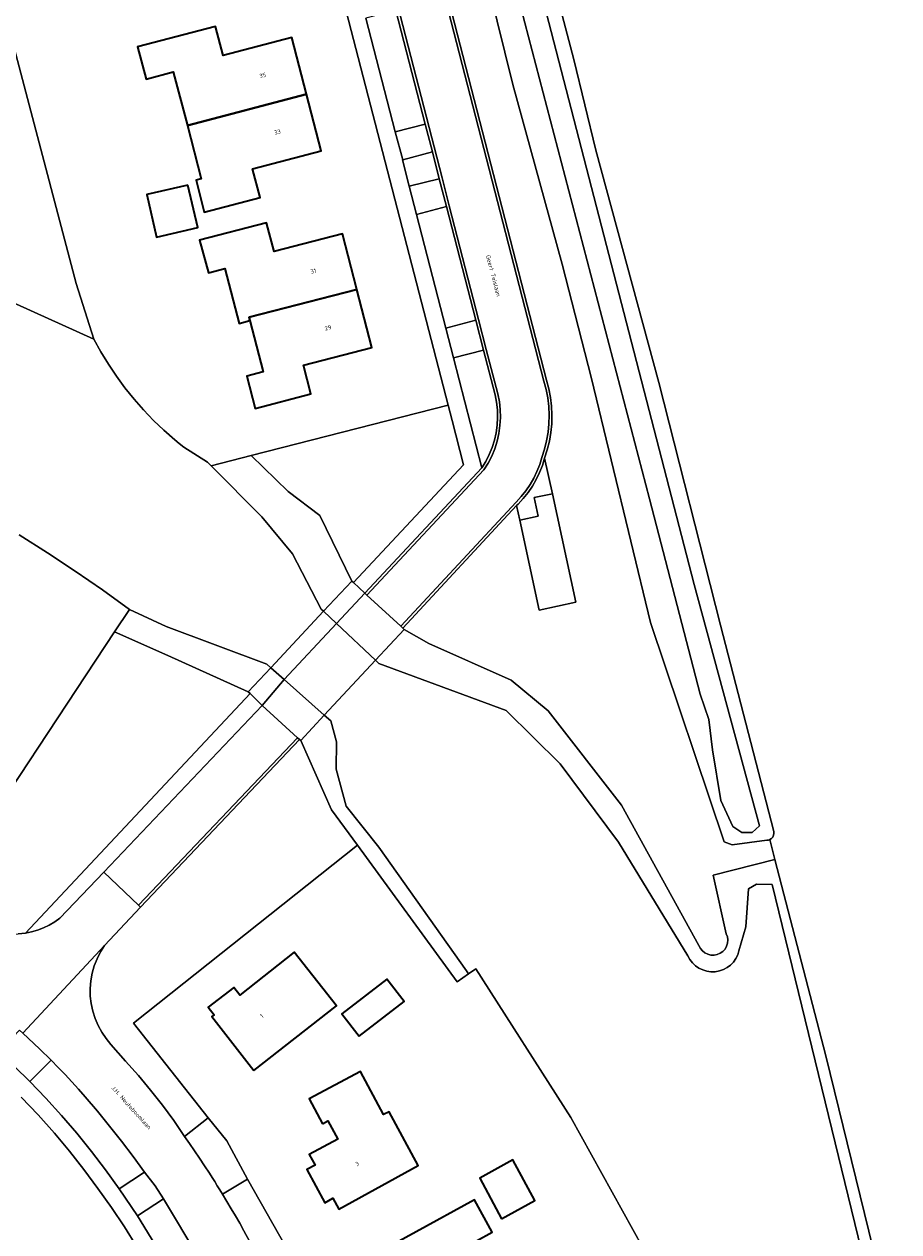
# Model space of a CAD drawing. Header units: metres. Extents: x 229229 to 231729, y 593167 to 595667.
# Tile 255 of 256: x 231206 to 231299, y 595009 to 595137. Entities that reach past the tile are written whole.
import ezdxf
from ezdxf.enums import TextEntityAlignment as Align

# ---------------------------------------------------------------- set-up
doc = ezdxf.new("R2010")
doc.units = ezdxf.units.M
for name, color, linetype, lineweight in [('B-WE-GR-GRAS-GV', 60, 'Continuous', 13), ('B-WE-GR-GROENVOORZIENING-GV', 80, 'Continuous', 18), ('B-WE-KW-KUNSTWERK_DEK-GV', 170, 'Continuous', 18), ('B-WE-OG-BEBOUWING-GV', 7, 'Continuous', 35), ('B-WE-OG-BEBOUWING-T18', 10, 'Continuous', 18), ('B-WE-OG-TERREIN_ERF-GV', 7, 'Continuous', 18), ('B-WE-OG-TOPOGRAFIE-T18', 10, 'Continuous', 18), ('B-WE-OG-WATER-GV', 130, 'Continuous', 18), ('B-WE-OG-WATER_SLOOT-GV', 120, 'Continuous', 18), ('B-WE-VH-VERHARDING_GESLOTEN-GV', 252, 'Continuous', 18), ('B-WE-VH-VERHARDING_OPEN-GV', 252, 'Continuous', 18)]:
    doc.layers.add(name, color=color, linetype=linetype, lineweight=lineweight)
doc.styles.add('NLCS-ISO-M250-T18', font='NLCS-ISO.ttf', dxfattribs={"height": 0.45})

msp = doc.modelspace()

# ---------------------------------------------------------------- linework, layer by layer
at = {"layer": 'B-WE-GR-GRAS-GV'}
msp.add_lwpolyline([(231257.975, 595158.725), (231264.68, 595133.27), (231267.004, 595123.618), (231273.722, 595098.953), (231280.276, 595073.188), (231285.934, 595051.269), (231285.954, 595051.059), (231285.916, 595050.851), (231285.824, 595050.662), (231285.684, 595050.504), (231285.506, 595050.39), (231286.056, 595048.273), (231291.468, 595027.43), (231299.233, 594995.813)], dxfattribs=at)
at = {"layer": 'B-WE-GR-GROENVOORZIENING-GV'}
msp.add_lwpolyline([(231234.83, 595203.665), (231261.777, 595099.191), (231262.02, 595098.288), (231262.198, 595097.37), (231262.309, 595096.442), (231262.353, 595095.508), (231262.33, 595094.574), (231262.239, 595093.643), (231262.082, 595092.721), (231261.859, 595091.813), (231261.571, 595090.924), (231262.417, 595087.139), (231264.906, 595075.613), (231261.002, 595074.775), (231258.927, 595084.33), (231258.596, 595085.876), (231246.497, 595072.846), (231246.637, 595072.716), (231249.257, 595071.235), (231258.026, 595067.326), (231261.964, 595064.059), (231269.753, 595054.037), (231277.984, 595039.146), (231278.136, 595038.84), (231278.35, 595038.574), (231278.616, 595038.359), (231278.922, 595038.207), (231279.254, 595038.125), (231279.596, 595038.115), (231279.931, 595038.179), (231280.246, 595038.314), (231280.523, 595038.513), (231280.752, 595038.767), (231280.921, 595039.064), (231281.022, 595039.391), (231281.05, 595039.731), (231281.005, 595040.07), (231280.888, 595040.391), (231279.476, 595046.614), (231286.056, 595048.273), (231285.506, 595050.39), (231285.444, 595050.364), (231285.38, 595050.344), (231285.315, 595050.33), (231285.248, 595050.321), (231285.181, 595050.318), (231281.52, 595049.826), (231280.66, 595050.165), (231272.837, 595073.463), (231266.568, 595099.366), (231263.454, 595111.521), (231258.213, 595130.618), (231250.669, 595160.99)], dxfattribs=at)
for points in [[(231248.885, 595126.409), (231245.766, 595138.483), (231242.572, 595137.654), (231245.695, 595125.584), (231245.7, 595125.585)], [(231250.384, 595120.606), (231249.65, 595123.446), (231246.491, 595122.607), (231246.472, 595122.602), (231247.174, 595119.811)], [(231254.267, 595105.572), (231251.145, 595117.657), (231247.971, 595116.805), (231251.079, 595104.726)], [(231256.311, 595097.66), (231255.089, 595102.389), (231251.892, 595101.559), (231254.903, 595089.88), (231255.328, 595090.573), (231255.695, 595091.299), (231256.001, 595092.053), (231256.243, 595092.829), (231256.421, 595093.623), (231256.533, 595094.428), (231256.578, 595095.24), (231256.556, 595096.053), (231256.466, 595096.862)], [(231237.682, 595084.814), (231241.094, 595077.865), (231241.272, 595077.7), (231252.939, 595090.208), (231251.732, 595094.931), (231251.316, 595096.539), (231230.381, 595091.189), (231234.305, 595087.373)], [(231230.259, 595065.905), (231230.067, 595066.075), (231221.517, 595069.963), (231215.841, 595072.466), (231198.633, 595046.393), (231188.886, 595052.682), (231187.264, 595050.149), (231193.018, 595046.623), (231198.553, 595043.19), (231200.495, 595041.794), (231201.149, 595041.383), (231201.84, 595041.037), (231202.561, 595040.759), (231203.305, 595040.552), (231204.066, 595040.417), (231204.836, 595040.356), (231205.608, 595040.369), (231206.376, 595040.456)], [(231241.671, 595049.792), (231238.911, 595053.566), (231235.646, 595060.918), (231235.528, 595061.02), (231218.632, 595043.22), (231214.807, 595039.154), (231214.37, 595038.467), (231214.002, 595037.742), (231213.705, 595036.984), (231213.483, 595036.2), (231213.339, 595035.399), (231213.272, 595034.588), (231213.284, 595033.774), (231213.375, 595032.966), (231213.544, 595032.169), (231213.789, 595031.393), (231214.108, 595030.644), (231214.498, 595029.93), (231214.956, 595029.257), (231215.476, 595028.631), (231217.04, 595026.848), (231218.394, 595025.334), (231219.698, 595023.778), (231220.951, 595022.179), (231222.151, 595020.541), (231223.298, 595018.865), (231225.797, 595020.825), (231217.878, 595030.889)], [(231212.724, 595023.082), (231212.024, 595023.871), (231211.314, 595024.652), (231210.596, 595025.425), (231209.87, 595026.19), (231209.135, 595026.947), (231206.839, 595024.707), (231208.557, 595022.919), (231210.223, 595021.083), (231211.837, 595019.201), (231213.398, 595017.274), (231214.903, 595015.304), (231216.353, 595013.293), (231219.037, 595015.078), (231217.833, 595016.724), (231216.599, 595018.348), (231215.336, 595019.95), (231214.044, 595021.528)], [(231229.987, 595014.329), (231227.35, 595012.725), (231227.812, 595011.956), (231228.267, 595011.183), (231228.717, 595010.407), (231229.16, 595009.628), (231229.598, 595008.845), (231233.815, 595001.141), (231236.712, 595002.474)], [(231218.282, 595010.43), (231220.531, 595006.787), (231222.736, 595002.981), (231224.137, 595000.39), (231227.009, 595001.965), (231224.802, 595005.953), (231221.059, 595012.221)]]:
    msp.add_lwpolyline(points, close=True, dxfattribs=at)
at = {"layer": 'B-WE-KW-KUNSTWERK_DEK-GV'}
msp.add_lwpolyline([(231243.599, 595069.452), (231246.637, 595072.716), (231246.497, 595072.846), (231246.277, 595073.05), (231242.695, 595076.378), (231242.475, 595076.582), (231241.272, 595077.7), (231241.094, 595077.865), (231238.081, 595074.645), (231232.464, 595068.641), (231230.067, 595066.075), (231230.259, 595065.905), (231231.551, 595064.651), (231235.293, 595061.208), (231235.528, 595061.02), (231235.646, 595060.918), (231238.155, 595063.603)], close=True, dxfattribs=at)
at = {"layer": 'B-WE-OG-BEBOUWING-GV'}
for points in [[(231223.597, 595126.251), (231236.258, 595129.573), (231234.69, 595135.596), (231227.403, 595133.7), (231226.606, 595136.763), (231218.302, 595134.602), (231219.233, 595131.191), (231222.098, 595131.972)], [(231236.258, 595129.573), (231223.597, 595126.251), (231225.077, 595120.602), (231224.52, 595120.463), (231225.382, 595117.045), (231231.334, 595118.593), (231230.536, 595121.656), (231237.824, 595123.553)], [(231223.665, 595119.934), (231219.288, 595118.926), (231220.328, 595114.408), (231224.705, 595115.416)], [(231241.628, 595108.848), (231240.102, 595114.741), (231232.812, 595112.854), (231232.018, 595115.918), (231224.903, 595114.076), (231225.841, 595110.614), (231227.583, 595111.065), (231229.095, 595105.228), (231230.257, 595105.528), (231230.166, 595105.878)], [(231241.628, 595108.848), (231230.166, 595105.878), (231230.257, 595105.528), (231231.666, 595100.088), (231229.923, 595099.637), (231230.813, 595096.2), (231236.728, 595097.732), (231235.935, 595100.796), (231243.224, 595102.683)], [(231230.68, 595025.855), (231239.454, 595032.748), (231234.963, 595038.439), (231229.16, 595033.86), (231228.533, 595034.678), (231225.817, 595032.597), (231226.432, 595031.771), (231226.196, 595031.586)], [(231241.863, 595029.495), (231246.646, 595033.189), (231244.806, 595035.563), (231240.023, 595031.869)], [(231237.97, 595020.193), (231238.541, 595020.502), (231239.583, 595018.576), (231236.565, 595016.945), (231237.183, 595015.802), (231236.312, 595015.331), (231238.209, 595011.821), (231239.071, 595012.287), (231239.689, 595011.143), (231248.141, 595015.761), (231245.051, 595021.481), (231244.453, 595021.207), (231241.993, 595025.752), (231236.539, 595022.841)], [(231256.999, 595010.093), (231260.53, 595012.042), (231258.209, 595016.367), (231254.678, 595014.419)], [(231257.259, 595002.411), (231254.33, 595007.774), (231256.002, 595008.686), (231254.136, 595012.11), (231241.711, 595005.339), (231243.545, 595001.933), (231245.232, 595002.844), (231248.118, 594997.471)]]:
    msp.add_lwpolyline(points, close=True, dxfattribs=at)
at = {"layer": 'B-WE-OG-TERREIN_ERF-GV'}
for points in [[(231223.443, 595204.245), (231196.568, 595197.43), (231193.837, 595196.749), (231189.211, 595195.079), (231190.163, 595191.472), (231211.762, 595109.471), (231213.664, 595103.544), (231214.406, 595102.202), (231215.206, 595100.894), (231216.061, 595099.621), (231216.97, 595098.386), (231217.932, 595097.191), (231218.944, 595096.039), (231220.005, 595094.932), (231221.113, 595093.872), (231222.265, 595092.86), (231222.741, 595092.466), (231223.227, 595092.078), (231225.748, 595090.478), (231226.123, 595090.101), (231230.381, 595091.189), (231251.316, 595096.539)], [(231226.606, 595136.763), (231227.403, 595133.7), (231234.69, 595135.596), (231236.258, 595129.573), (231237.824, 595123.553), (231230.536, 595121.656), (231231.334, 595118.593), (231225.382, 595117.045), (231224.52, 595120.463), (231225.077, 595120.602), (231223.597, 595126.251), (231222.098, 595131.972), (231219.233, 595131.191), (231218.302, 595134.602)], [(231223.665, 595119.934), (231224.705, 595115.416), (231220.328, 595114.408), (231219.288, 595118.926)], [(231240.102, 595114.741), (231241.628, 595108.848), (231243.224, 595102.683), (231235.935, 595100.796), (231236.728, 595097.732), (231230.813, 595096.2), (231229.923, 595099.637), (231231.666, 595100.088), (231230.257, 595105.528), (231229.095, 595105.228), (231227.583, 595111.065), (231225.841, 595110.614), (231224.903, 595114.076), (231232.018, 595115.918), (231232.812, 595112.854)], [(231225.797, 595020.825), (231227.779, 595018.396), (231229.987, 595014.329), (231236.712, 595002.474), (231238.847, 594998.27), (231242.505, 594990.822), (231273.152, 595005.007), (231264.372, 595020.875), (231254.259, 595036.653), (231253.49, 595036.131), (231252.264, 595035.3), (231241.671, 595049.792), (231217.878, 595030.889)], [(231230.68, 595025.855), (231226.196, 595031.586), (231226.432, 595031.771), (231225.817, 595032.597), (231228.533, 595034.678), (231229.16, 595033.86), (231234.963, 595038.439), (231239.454, 595032.748)], [(231241.863, 595029.495), (231240.023, 595031.869), (231244.806, 595035.563), (231246.646, 595033.189)], [(231237.97, 595020.193), (231236.539, 595022.841), (231241.993, 595025.752), (231244.453, 595021.207), (231245.051, 595021.481), (231248.141, 595015.761), (231239.689, 595011.143), (231239.071, 595012.287), (231238.209, 595011.821), (231236.312, 595015.331), (231237.183, 595015.802), (231236.565, 595016.945), (231239.583, 595018.576), (231238.541, 595020.502)], [(231256.999, 595010.093), (231254.678, 595014.419), (231258.209, 595016.367), (231260.53, 595012.042)], [(231257.259, 595002.411), (231248.118, 594997.471), (231245.232, 595002.844), (231243.545, 595001.933), (231241.711, 595005.339), (231254.136, 595012.11), (231256.002, 595008.686), (231254.33, 595007.774)]]:
    msp.add_lwpolyline(points, close=True, dxfattribs=at)
for points in [[(231198.633, 595046.393), (231215.841, 595072.466), (231217.439, 595074.853), (231214.572, 595076.917), (231211.664, 595078.923), (231208.716, 595080.869), (231205.729, 595082.755)], [(231218.238, 595007.149), (231216.905, 595009.249), (231215.519, 595011.316), (231214.082, 595013.346), (231212.593, 595015.34), (231211.055, 595017.295), (231209.468, 595019.211), (231207.728, 595021.143), (231205.937, 595023.027)]]:
    msp.add_lwpolyline(points, dxfattribs=at)
at = {"layer": 'B-WE-OG-WATER-GV'}
for points in [[(231244.268, 595195.213), (231272.735, 595086.6), (231278.128, 595065.855), (231279.027, 595063.158), (231279.412, 595059.946), (231280.311, 595054.551), (231281.595, 595051.789), (231282.558, 595051.147), (231283.649, 595051.147), (231284.419, 595051.854), (231277.486, 595077.48), (231245.768, 595200.09)], [(231295.276, 595006.708), (231285.774, 595045.633), (231284.095, 595045.67), (231283.267, 595045.152), (231282.964, 595041.142), (231282.234, 595038.585), (231282.101, 595038.156), (231281.904, 595037.753), (231281.645, 595037.385), (231281.333, 595037.063), (231280.974, 595036.793), (231280.577, 595036.582), (231280.153, 595036.436), (231279.71, 595036.358), (231279.261, 595036.35), (231278.817, 595036.412), (231278.387, 595036.542), (231277.983, 595036.738), (231277.614, 595036.995), (231277.29, 595037.306), (231277.018, 595037.663), (231276.806, 595038.059), (231269.433, 595050.12), (231263.241, 595058.432), (231257.482, 595064.11), (231243.96, 595069.113), (231243.599, 595069.452), (231239.456, 595073.351), (231238.081, 595074.645), (231237.828, 595074.883), (231234.762, 595080.762), (231231.515, 595084.672), (231226.123, 595090.101), (231225.748, 595090.478), (231223.227, 595092.078), (231222.741, 595092.466), (231222.265, 595092.86), (231221.113, 595093.872), (231220.005, 595094.932), (231218.944, 595096.039), (231217.932, 595097.191), (231216.97, 595098.386), (231216.061, 595099.621), (231215.206, 595100.894), (231214.406, 595102.202), (231213.664, 595103.544), (231171.424, 595122.652)], [(231205.729, 595082.755), (231208.716, 595080.869), (231211.664, 595078.923), (231214.572, 595076.917), (231217.439, 595074.853), (231221.354, 595073.041), (231232.042, 595069.015), (231232.464, 595068.641), (231233.882, 595067.386), (231238.155, 595063.603), (231238.843, 595062.994), (231239.464, 595060.766), (231239.427, 595057.882), (231240.486, 595053.938), (231243.954, 595049.592), (231253.28, 595036.447), (231253.49, 595036.131), (231254.259, 595036.653), (231264.372, 595020.875), (231273.152, 595005.007)]]:
    msp.add_lwpolyline(points, dxfattribs=at)
msp.add_lwpolyline([(231190.163, 595191.472), (231189.959, 595191.724), (231189.701, 595191.92), (231189.403, 595192.048), (231189.083, 595192.1), (231188.76, 595192.073), (231188.453, 595191.97), (231188.18, 595191.795), (231187.957, 595191.56), (231187.288, 595189.826), (231179.546, 595143.128), (231177.501, 595131.297), (231176.297, 595127.721), (231175.953, 595127.001), (231175.553, 595126.31), (231175.099, 595125.654), (231174.593, 595125.036), (231174.04, 595124.46), (231173.443, 595123.931), (231172.805, 595123.451), (231172.13, 595123.024), (231171.424, 595122.652), (231213.664, 595103.544), (231211.762, 595109.471)], close=True, dxfattribs=at)
at = {"layer": 'B-WE-OG-WATER_SLOOT-GV'}
for points in [[(231245.768, 595200.09), (231277.486, 595077.48), (231284.419, 595051.854), (231283.649, 595051.147), (231282.558, 595051.147), (231281.595, 595051.789), (231280.311, 595054.551), (231279.412, 595059.946), (231279.027, 595063.158), (231278.128, 595065.855), (231272.735, 595086.6), (231244.268, 595195.213)], [(231250.669, 595160.99), (231258.213, 595130.618), (231263.454, 595111.521), (231266.568, 595099.366), (231272.837, 595073.463), (231280.66, 595050.165), (231281.52, 595049.826), (231285.181, 595050.318), (231285.248, 595050.321), (231285.315, 595050.33), (231285.38, 595050.344), (231285.444, 595050.364), (231285.506, 595050.39), (231285.684, 595050.504), (231285.824, 595050.662), (231285.916, 595050.851), (231285.954, 595051.059), (231285.934, 595051.269), (231280.276, 595073.188), (231273.722, 595098.953), (231267.004, 595123.618), (231264.68, 595133.27), (231257.975, 595158.725)], [(231299.233, 594995.813), (231291.468, 595027.43), (231286.056, 595048.273), (231279.476, 595046.614), (231280.888, 595040.391), (231281.005, 595040.07), (231281.05, 595039.731), (231281.022, 595039.391), (231280.921, 595039.064), (231280.752, 595038.767), (231280.523, 595038.513), (231280.246, 595038.314), (231279.931, 595038.179), (231279.596, 595038.115), (231279.254, 595038.125), (231278.922, 595038.207), (231278.616, 595038.359), (231278.35, 595038.574), (231278.136, 595038.84), (231277.984, 595039.146), (231269.753, 595054.037), (231261.964, 595064.059), (231258.026, 595067.326), (231249.257, 595071.235), (231246.637, 595072.716), (231246.497, 595072.846), (231246.277, 595073.05), (231242.695, 595076.378), (231242.475, 595076.582), (231241.272, 595077.7), (231241.094, 595077.865), (231237.682, 595084.814), (231234.305, 595087.373), (231230.381, 595091.189), (231226.123, 595090.101), (231231.515, 595084.672), (231234.762, 595080.762), (231237.828, 595074.883), (231238.081, 595074.645), (231239.456, 595073.351), (231243.599, 595069.452), (231243.96, 595069.113), (231257.482, 595064.11), (231263.241, 595058.432), (231269.433, 595050.12), (231276.806, 595038.059), (231277.018, 595037.663), (231277.29, 595037.306), (231277.614, 595036.995), (231277.983, 595036.738), (231278.387, 595036.542), (231278.817, 595036.412), (231279.261, 595036.35), (231279.71, 595036.358), (231280.153, 595036.436), (231280.577, 595036.582), (231280.974, 595036.793), (231281.333, 595037.063), (231281.645, 595037.385), (231281.904, 595037.753), (231282.101, 595038.156), (231282.234, 595038.585), (231282.964, 595041.142), (231283.267, 595045.152), (231284.095, 595045.67), (231285.774, 595045.633), (231295.276, 595006.708)]]:
    msp.add_lwpolyline(points, dxfattribs=at)
msp.add_lwpolyline([(231217.439, 595074.853), (231215.841, 595072.466), (231221.517, 595069.963), (231230.067, 595066.075), (231230.259, 595065.905), (231231.551, 595064.651), (231235.293, 595061.208), (231235.528, 595061.02), (231235.646, 595060.918), (231238.911, 595053.566), (231241.671, 595049.792), (231252.264, 595035.3), (231253.49, 595036.131), (231253.28, 595036.447), (231243.954, 595049.592), (231240.486, 595053.938), (231239.427, 595057.882), (231239.464, 595060.766), (231238.843, 595062.994), (231238.155, 595063.603), (231233.882, 595067.386), (231232.464, 595068.641), (231232.042, 595069.015), (231221.354, 595073.041)], close=True, dxfattribs=at)
at = {"layer": 'B-WE-VH-VERHARDING_GESLOTEN-GV'}
msp.add_lwpolyline([(231229.269, 595203.559), (231250.674, 595120.681), (231251.435, 595117.732), (231254.56, 595105.637), (231255.379, 595102.465), (231256.601, 595097.735), (231256.763, 595096.907), (231256.855, 595096.069), (231256.878, 595095.226), (231256.83, 595094.384), (231256.713, 595093.549), (231256.526, 595092.726), (231256.272, 595091.922), (231255.951, 595091.142), (231255.567, 595090.391), (231255.122, 595089.675), (231242.695, 595076.378), (231246.277, 595073.05), (231258.543, 595086.257), (231259.084, 595086.835), (231259.58, 595087.452), (231260.027, 595088.105), (231260.422, 595088.791), (231260.765, 595089.505), (231261.051, 595090.242), (231261.281, 595091), (231261.564, 595091.872), (231261.783, 595092.761), (231261.938, 595093.665), (231262.028, 595094.577), (231262.052, 595095.493), (231262.009, 595096.408), (231261.901, 595097.318), (231261.728, 595098.218), (231261.49, 595099.103), (231234.535, 595203.612)], dxfattribs=at)
for points in [[(231262.417, 595087.139), (231260.467, 595086.723), (231260.884, 595084.763), (231258.927, 595084.33), (231261.002, 595074.775), (231264.906, 595075.613)], [(231238.081, 595074.645), (231232.464, 595068.641), (231230.067, 595066.075), (231230.259, 595065.905), (231231.551, 595064.651), (231233.882, 595067.386), (231239.456, 595073.351), (231242.475, 595076.582), (231241.272, 595077.7), (231241.094, 595077.865)], [(231238.155, 595063.603), (231243.599, 595069.452), (231246.637, 595072.716), (231246.497, 595072.846), (231246.277, 595073.05), (231242.695, 595076.378), (231242.475, 595076.582), (231239.456, 595073.351), (231233.882, 595067.386), (231231.551, 595064.651), (231235.293, 595061.208), (231235.528, 595061.02), (231235.646, 595060.918)], [(231218.414, 595043.426), (231235.293, 595061.208), (231231.551, 595064.651), (231214.707, 595046.925)], [(231235.293, 595061.208), (231218.414, 595043.426), (231218.632, 595043.22), (231235.528, 595061.02)]]:
    msp.add_lwpolyline(points, close=True, dxfattribs=at)
at = {"layer": 'B-WE-VH-VERHARDING_OPEN-GV'}
for points in [[(231223.443, 595204.245), (231251.316, 595096.539), (231251.732, 595094.931), (231252.939, 595090.208), (231241.272, 595077.7), (231242.475, 595076.582), (231254.903, 595089.88), (231251.892, 595101.559), (231251.079, 595104.726), (231247.971, 595116.805), (231247.174, 595119.811), (231246.472, 595122.602), (231246.491, 595122.607), (231245.7, 595125.585), (231245.695, 595125.584), (231242.572, 595137.654)], [(231245.766, 595138.483), (231248.885, 595126.409), (231249.65, 595123.446), (231250.384, 595120.606), (231251.145, 595117.657), (231254.267, 595105.572), (231255.089, 595102.389), (231256.311, 595097.66), (231256.466, 595096.862), (231256.556, 595096.053), (231256.578, 595095.24), (231256.533, 595094.428), (231256.421, 595093.623), (231256.243, 595092.829), (231256.001, 595092.053), (231255.695, 595091.299), (231255.328, 595090.573), (231254.903, 595089.88), (231242.475, 595076.582), (231242.695, 595076.378), (231255.122, 595089.675), (231255.567, 595090.391), (231255.951, 595091.142), (231256.272, 595091.922), (231256.526, 595092.726), (231256.713, 595093.549), (231256.83, 595094.384), (231256.878, 595095.226), (231256.855, 595096.069), (231256.763, 595096.907), (231256.601, 595097.735), (231255.379, 595102.465), (231254.56, 595105.637), (231251.435, 595117.732), (231250.674, 595120.681), (231229.269, 595203.559)], [(231234.535, 595203.612), (231261.49, 595099.103), (231261.728, 595098.218), (231261.901, 595097.318), (231262.009, 595096.408), (231262.052, 595095.493), (231262.028, 595094.577), (231261.938, 595093.665), (231261.783, 595092.761), (231261.564, 595091.872), (231261.281, 595091), (231261.051, 595090.242), (231260.765, 595089.505), (231260.422, 595088.791), (231260.027, 595088.105), (231259.58, 595087.452), (231259.084, 595086.835), (231258.543, 595086.257), (231246.277, 595073.05), (231246.497, 595072.846), (231258.596, 595085.876), (231258.754, 595086.044), (231259.311, 595086.638), (231259.821, 595087.273), (231260.281, 595087.946), (231260.688, 595088.651), (231261.04, 595089.385), (231261.335, 595090.145), (231261.571, 595090.924), (231261.859, 595091.813), (231262.082, 595092.721), (231262.239, 595093.643), (231262.33, 595094.574), (231262.353, 595095.508), (231262.309, 595096.442), (231262.198, 595097.37), (231262.02, 595098.288), (231261.777, 595099.191), (231234.83, 595203.665)], [(231206.114, 595029.814), (231214.807, 595039.154), (231218.632, 595043.22), (231218.414, 595043.426), (231214.707, 595046.925), (231210.054, 595042.052), (231209.504, 595041.66), (231208.923, 595041.316), (231208.316, 595041.021), (231207.686, 595040.779), (231207.038, 595040.59), (231206.376, 595040.456), (231205.608, 595040.369)], [(231233.815, 595001.141), (231229.598, 595008.845), (231229.16, 595009.628), (231228.717, 595010.407), (231228.267, 595011.183), (231227.812, 595011.956), (231227.35, 595012.725), (231227.065, 595013.17), (231226.782, 595013.616), (231226.502, 595014.065), (231226.225, 595014.514), (231225.95, 595014.966), (231225.43, 595015.753), (231224.905, 595016.537), (231224.375, 595017.316), (231223.839, 595018.093), (231223.298, 595018.865), (231222.151, 595020.541), (231220.951, 595022.179), (231219.698, 595023.778), (231218.394, 595025.334), (231217.04, 595026.848), (231215.476, 595028.631), (231214.956, 595029.257), (231214.498, 595029.93), (231214.108, 595030.644), (231213.789, 595031.393), (231213.544, 595032.169), (231213.375, 595032.966), (231213.284, 595033.774), (231213.272, 595034.588), (231213.339, 595035.399), (231213.483, 595036.2), (231213.705, 595036.984), (231214.002, 595037.742), (231214.37, 595038.467), (231214.807, 595039.154), (231206.114, 595029.814), (231207.879, 595028.171), (231209.135, 595026.947), (231209.87, 595026.19), (231210.596, 595025.425), (231211.314, 595024.652), (231212.024, 595023.871), (231212.724, 595023.082), (231214.044, 595021.528), (231215.336, 595019.95), (231216.599, 595018.348), (231217.833, 595016.724), (231219.037, 595015.078), (231220.16, 595013.628), (231221.059, 595012.221), (231224.802, 595005.953)], [(231220.531, 595006.787), (231218.282, 595010.43), (231216.353, 595013.293), (231214.903, 595015.304), (231213.398, 595017.274), (231211.837, 595019.201), (231210.223, 595021.083), (231208.557, 595022.919), (231206.839, 595024.707), (231203.547, 595027.867)], [(231205.937, 595023.027), (231207.728, 595021.143), (231209.468, 595019.211), (231211.055, 595017.295), (231212.593, 595015.34), (231214.082, 595013.346), (231215.519, 595011.316), (231216.905, 595009.249), (231218.238, 595007.149)]]:
    msp.add_lwpolyline(points, dxfattribs=at)
for points in [[(231249.65, 595123.446), (231248.885, 595126.409), (231245.7, 595125.585), (231246.491, 595122.607)], [(231251.145, 595117.657), (231250.384, 595120.606), (231247.174, 595119.811), (231247.971, 595116.805)], [(231255.089, 595102.389), (231254.267, 595105.572), (231251.079, 595104.726), (231251.892, 595101.559)], [(231261.571, 595090.924), (231261.335, 595090.145), (231261.04, 595089.385), (231260.688, 595088.651), (231260.281, 595087.946), (231259.821, 595087.273), (231259.311, 595086.638), (231258.754, 595086.044), (231258.596, 595085.876), (231258.927, 595084.33), (231260.884, 595084.763), (231260.467, 595086.723), (231262.417, 595087.139)], [(231231.551, 595064.651), (231230.259, 595065.905), (231206.376, 595040.456), (231207.038, 595040.59), (231207.686, 595040.779), (231208.316, 595041.021), (231208.923, 595041.316), (231209.504, 595041.66), (231210.054, 595042.052), (231214.707, 595046.925)], [(231205.754, 595030.149), (231203.547, 595027.867), (231206.839, 595024.707), (231209.135, 595026.947), (231207.879, 595028.171), (231206.114, 595029.814)], [(231227.779, 595018.396), (231225.797, 595020.825), (231223.298, 595018.865), (231223.839, 595018.093), (231224.375, 595017.316), (231224.905, 595016.537), (231225.43, 595015.753), (231225.95, 595014.966), (231226.225, 595014.514), (231226.502, 595014.065), (231226.782, 595013.616), (231227.065, 595013.17), (231227.35, 595012.725), (231229.987, 595014.329)], [(231219.037, 595015.078), (231216.353, 595013.293), (231218.282, 595010.43), (231221.059, 595012.221), (231220.16, 595013.628)]]:
    msp.add_lwpolyline(points, close=True, dxfattribs=at)

# ---------------------------------------------------------------- texts
at = {"layer": 'B-WE-OG-BEBOUWING-T18', "style": 'NLCS-ISO-M250-T18'}
for s, rotation, p in [('35', 14.6, (231231.603, 595131.577)), ('33', 14.6, (231233.17, 595125.556)), ('31', 14.5, (231236.993, 595110.792)), ('29', 14.5, (231238.554, 595104.763)), ('1', 38.2, (231231.506, 595031.654)), ('3', 28.3, (231241.651, 595015.949))]:
    msp.add_text(s, height=0.45, rotation=rotation, dxfattribs=at).set_placement(p, align=Align.MIDDLE)
at = {"layer": 'B-WE-OG-TOPOGRAFIE-T18', "style": 'NLCS-ISO-M250-T18'}
for s, rotation, p in [('Geert Teislaan', 284.5, (231256.134, 595110.298)), ('J.H. Neuteboomlaan', 312.1, (231217.648, 595021.928))]:
    msp.add_text(s, height=0.45, rotation=rotation, dxfattribs=at).set_placement(p, align=Align.MIDDLE)

doc.saveas('drawing.dxf')
